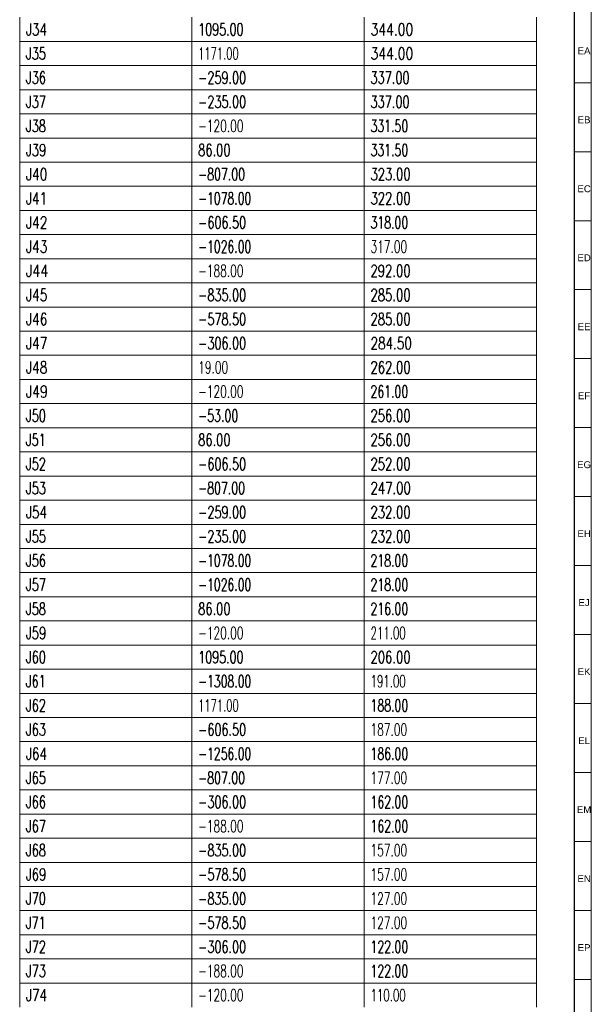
# Model space of a CAD drawing. Header units: millimetres. Extents: x -34 to 6620, y -230 to 4700.
# Tile 185 of 216: x 6452 to 6618, y 2003 to 2288. Entities that reach past the tile are written whole.
import ezdxf

# ---------------------------------------------------------------- set-up
doc = ezdxf.new("R2010")
doc.units = ezdxf.units.MM
doc.layers.add('1', color=7, linetype='Continuous', true_color=0xffffff)
doc.styles.add('Arial Unicode MS', font='Arial Unicode MS')
doc.styles.add('latin_extended', font='simplex.shx')

# ---------------------------------------------------------------- blocks, each defined once
blk = doc.blocks.new('TabularNote4')
at = {"layer": '1', "color": 163, "linetype": 'Continuous', "lineweight": 18}
for p, q in [((6452.106456, 2288.962114), (6452.106456, 2281.962114)), ((6502.106456, 2288.962114), (6502.106456, 2281.962114)), ((6552.106456, 2288.962114), (6552.106456, 2281.962114)), ((6602.106456, 2288.962114), (6602.106456, 2281.962114)), ((6452.106456, 2281.962114), (6502.106456, 2281.962114)), ((6452.106456, 2281.962114), (6452.106456, 2274.962114)), ((6502.106456, 2281.962114), (6552.106456, 2281.962114)), ((6502.106456, 2281.962114), (6502.106456, 2274.962114)), ((6552.106456, 2281.962114), (6602.106456, 2281.962114)), ((6552.106456, 2281.962114), (6552.106456, 2274.962114)), ((6602.106456, 2281.962114), (6602.106456, 2274.962114)), ((6452.106456, 2274.962114), (6502.106456, 2274.962114)), ((6452.106456, 2274.962114), (6452.106456, 2267.962114)), ((6502.106456, 2274.962114), (6552.106456, 2274.962114)), ((6502.106456, 2274.962114), (6502.106456, 2267.962114)), ((6552.106456, 2274.962114), (6602.106456, 2274.962114)), ((6552.106456, 2274.962114), (6552.106456, 2267.962114)), ((6602.106456, 2274.962114), (6602.106456, 2267.962114)), ((6452.106456, 2267.962114), (6502.106456, 2267.962114)), ((6452.106456, 2267.962114), (6452.106456, 2260.962114)), ((6502.106456, 2267.962114), (6552.106456, 2267.962114)), ((6502.106456, 2267.962114), (6502.106456, 2260.962114)), ((6552.106456, 2267.962114), (6602.106456, 2267.962114)), ((6552.106456, 2267.962114), (6552.106456, 2260.962114)), ((6602.106456, 2267.962114), (6602.106456, 2260.962114)), ((6452.106456, 2260.962114), (6502.106456, 2260.962114)), ((6452.106456, 2260.962114), (6452.106456, 2253.962114)), ((6502.106456, 2260.962114), (6552.106456, 2260.962114)), ((6502.106456, 2260.962114), (6502.106456, 2253.962114)), ((6552.106456, 2260.962114), (6602.106456, 2260.962114)), ((6552.106456, 2260.962114), (6552.106456, 2253.962114)), ((6602.106456, 2260.962114), (6602.106456, 2253.962114)), ((6452.106456, 2253.962114), (6502.106456, 2253.962114)), ((6452.106456, 2253.962114), (6452.106456, 2246.962114)), ((6502.106456, 2253.962114), (6552.106456, 2253.962114)), ((6502.106456, 2253.962114), (6502.106456, 2246.962114)), ((6552.106456, 2253.962114), (6602.106456, 2253.962114)), ((6552.106456, 2253.962114), (6552.106456, 2246.962114)), ((6602.106456, 2253.962114), (6602.106456, 2246.962114)), ((6452.106456, 2246.962114), (6502.106456, 2246.962114)), ((6452.106456, 2246.962114), (6452.106456, 2239.962114)), ((6502.106456, 2246.962114), (6552.106456, 2246.962114)), ((6502.106456, 2246.962114), (6502.106456, 2239.962114)), ((6552.106456, 2246.962114), (6602.106456, 2246.962114)), ((6552.106456, 2246.962114), (6552.106456, 2239.962114)), ((6602.106456, 2246.962114), (6602.106456, 2239.962114)), ((6452.106456, 2239.962114), (6502.106456, 2239.962114)), ((6452.106456, 2239.962114), (6452.106456, 2232.962114)), ((6502.106456, 2239.962114), (6552.106456, 2239.962114)), ((6502.106456, 2239.962114), (6502.106456, 2232.962114)), ((6552.106456, 2239.962114), (6602.106456, 2239.962114)), ((6552.106456, 2239.962114), (6552.106456, 2232.962114)), ((6602.106456, 2239.962114), (6602.106456, 2232.962114)), ((6452.106456, 2232.962114), (6502.106456, 2232.962114)), ((6452.106456, 2232.962114), (6452.106456, 2225.962114)), ((6502.106456, 2232.962114), (6552.106456, 2232.962114)), ((6502.106456, 2232.962114), (6502.106456, 2225.962114)), ((6552.106456, 2232.962114), (6602.106456, 2232.962114)), ((6552.106456, 2232.962114), (6552.106456, 2225.962114)), ((6602.106456, 2232.962114), (6602.106456, 2225.962114)), ((6452.106456, 2225.962114), (6502.106456, 2225.962114)), ((6452.106456, 2225.962114), (6452.106456, 2218.962114)), ((6502.106456, 2225.962114), (6552.106456, 2225.962114)), ((6502.106456, 2225.962114), (6502.106456, 2218.962114)), ((6552.106456, 2225.962114), (6602.106456, 2225.962114)), ((6552.106456, 2225.962114), (6552.106456, 2218.962114)), ((6602.106456, 2225.962114), (6602.106456, 2218.962114)), ((6452.106456, 2218.962114), (6502.106456, 2218.962114)), ((6452.106456, 2218.962114), (6452.106456, 2211.962114)), ((6502.106456, 2218.962114), (6552.106456, 2218.962114)), ((6502.106456, 2218.962114), (6502.106456, 2211.962114)), ((6552.106456, 2218.962114), (6602.106456, 2218.962114)), ((6552.106456, 2218.962114), (6552.106456, 2211.962114)), ((6602.106456, 2218.962114), (6602.106456, 2211.962114)), ((6452.106456, 2211.962114), (6502.106456, 2211.962114)), ((6452.106456, 2211.962114), (6452.106456, 2204.962114)), ((6502.106456, 2211.962114), (6552.106456, 2211.962114)), ((6502.106456, 2211.962114), (6502.106456, 2204.962114)), ((6552.106456, 2211.962114), (6602.106456, 2211.962114)), ((6552.106456, 2211.962114), (6552.106456, 2204.962114)), ((6602.106456, 2211.962114), (6602.106456, 2204.962114)), ((6452.106456, 2204.962114), (6502.106456, 2204.962114)), ((6452.106456, 2204.962114), (6452.106456, 2197.962114)), ((6502.106456, 2204.962114), (6552.106456, 2204.962114)), ((6502.106456, 2204.962114), (6502.106456, 2197.962114)), ((6552.106456, 2204.962114), (6602.106456, 2204.962114)), ((6552.106456, 2204.962114), (6552.106456, 2197.962114)), ((6602.106456, 2204.962114), (6602.106456, 2197.962114)), ((6452.106456, 2197.962114), (6502.106456, 2197.962114)), ((6452.106456, 2197.962114), (6452.106456, 2190.962114)), ((6502.106456, 2197.962114), (6552.106456, 2197.962114)), ((6502.106456, 2197.962114), (6502.106456, 2190.962114)), ((6552.106456, 2197.962114), (6602.106456, 2197.962114)), ((6552.106456, 2197.962114), (6552.106456, 2190.962114)), ((6602.106456, 2197.962114), (6602.106456, 2190.962114)), ((6452.106456, 2190.962114), (6502.106456, 2190.962114)), ((6452.106456, 2190.962114), (6452.106456, 2183.962114)), ((6502.106456, 2190.962114), (6552.106456, 2190.962114)), ((6502.106456, 2190.962114), (6502.106456, 2183.962114)), ((6552.106456, 2190.962114), (6602.106456, 2190.962114)), ((6552.106456, 2190.962114), (6552.106456, 2183.962114)), ((6602.106456, 2190.962114), (6602.106456, 2183.962114)), ((6452.106456, 2183.962114), (6502.106456, 2183.962114)), ((6452.106456, 2183.962114), (6452.106456, 2176.962114)), ((6502.106456, 2183.962114), (6552.106456, 2183.962114)), ((6502.106456, 2183.962114), (6502.106456, 2176.962114)), ((6552.106456, 2183.962114), (6602.106456, 2183.962114)), ((6552.106456, 2183.962114), (6552.106456, 2176.962114)), ((6602.106456, 2183.962114), (6602.106456, 2176.962114)), ((6452.106456, 2176.962114), (6502.106456, 2176.962114)), ((6452.106456, 2176.962114), (6452.106456, 2169.962114)), ((6502.106456, 2176.962114), (6552.106456, 2176.962114)), ((6502.106456, 2176.962114), (6502.106456, 2169.962114)), ((6552.106456, 2176.962114), (6602.106456, 2176.962114)), ((6552.106456, 2176.962114), (6552.106456, 2169.962114)), ((6602.106456, 2176.962114), (6602.106456, 2169.962114)), ((6452.106456, 2169.962114), (6502.106456, 2169.962114)), ((6452.106456, 2169.962114), (6452.106456, 2162.962114)), ((6502.106456, 2169.962114), (6552.106456, 2169.962114)), ((6502.106456, 2169.962114), (6502.106456, 2162.962114)), ((6552.106456, 2169.962114), (6602.106456, 2169.962114)), ((6552.106456, 2169.962114), (6552.106456, 2162.962114)), ((6602.106456, 2169.962114), (6602.106456, 2162.962114)), ((6452.106456, 2162.962114), (6502.106456, 2162.962114)), ((6452.106456, 2162.962114), (6452.106456, 2155.962114)), ((6502.106456, 2162.962114), (6552.106456, 2162.962114)), ((6502.106456, 2162.962114), (6502.106456, 2155.962114)), ((6552.106456, 2162.962114), (6602.106456, 2162.962114)), ((6552.106456, 2162.962114), (6552.106456, 2155.962114)), ((6602.106456, 2162.962114), (6602.106456, 2155.962114)), ((6452.106456, 2155.962114), (6502.106456, 2155.962114)), ((6452.106456, 2155.962114), (6452.106456, 2148.962114)), ((6502.106456, 2155.962114), (6552.106456, 2155.962114)), ((6502.106456, 2155.962114), (6502.106456, 2148.962114)), ((6552.106456, 2155.962114), (6602.106456, 2155.962114)), ((6552.106456, 2155.962114), (6552.106456, 2148.962114)), ((6602.106456, 2155.962114), (6602.106456, 2148.962114)), ((6452.106456, 2148.962114), (6502.106456, 2148.962114)), ((6452.106456, 2148.962114), (6452.106456, 2141.962114)), ((6502.106456, 2148.962114), (6552.106456, 2148.962114)), ((6502.106456, 2148.962114), (6502.106456, 2141.962114)), ((6552.106456, 2148.962114), (6602.106456, 2148.962114)), ((6552.106456, 2148.962114), (6552.106456, 2141.962114)), ((6602.106456, 2148.962114), (6602.106456, 2141.962114)), ((6452.106456, 2141.962114), (6502.106456, 2141.962114)), ((6452.106456, 2141.962114), (6452.106456, 2134.962114)), ((6502.106456, 2141.962114), (6552.106456, 2141.962114)), ((6502.106456, 2141.962114), (6502.106456, 2134.962114)), ((6552.106456, 2141.962114), (6602.106456, 2141.962114)), ((6552.106456, 2141.962114), (6552.106456, 2134.962114)), ((6602.106456, 2141.962114), (6602.106456, 2134.962114)), ((6452.106456, 2134.962114), (6502.106456, 2134.962114)), ((6452.106456, 2134.962114), (6452.106456, 2127.962114)), ((6502.106456, 2134.962114), (6552.106456, 2134.962114)), ((6502.106456, 2134.962114), (6502.106456, 2127.962114)), ((6552.106456, 2134.962114), (6602.106456, 2134.962114)), ((6552.106456, 2134.962114), (6552.106456, 2127.962114)), ((6602.106456, 2134.962114), (6602.106456, 2127.962114)), ((6452.106456, 2127.962114), (6502.106456, 2127.962114)), ((6452.106456, 2127.962114), (6452.106456, 2120.962114)), ((6502.106456, 2127.962114), (6552.106456, 2127.962114)), ((6502.106456, 2127.962114), (6502.106456, 2120.962114)), ((6552.106456, 2127.962114), (6602.106456, 2127.962114)), ((6552.106456, 2127.962114), (6552.106456, 2120.962114)), ((6602.106456, 2127.962114), (6602.106456, 2120.962114)), ((6452.106456, 2120.962114), (6502.106456, 2120.962114)), ((6452.106456, 2120.962114), (6452.106456, 2113.962114)), ((6502.106456, 2120.962114), (6552.106456, 2120.962114)), ((6502.106456, 2120.962114), (6502.106456, 2113.962114)), ((6552.106456, 2120.962114), (6602.106456, 2120.962114)), ((6552.106456, 2120.962114), (6552.106456, 2113.962114)), ((6602.106456, 2120.962114), (6602.106456, 2113.962114)), ((6452.106456, 2113.962114), (6502.106456, 2113.962114)), ((6452.106456, 2113.962114), (6452.106456, 2106.962114)), ((6502.106456, 2113.962114), (6552.106456, 2113.962114)), ((6502.106456, 2113.962114), (6502.106456, 2106.962114)), ((6552.106456, 2113.962114), (6602.106456, 2113.962114)), ((6552.106456, 2113.962114), (6552.106456, 2106.962114)), ((6602.106456, 2113.962114), (6602.106456, 2106.962114)), ((6452.106456, 2106.962114), (6502.106456, 2106.962114)), ((6452.106456, 2106.962114), (6452.106456, 2099.962114)), ((6502.106456, 2106.962114), (6552.106456, 2106.962114)), ((6502.106456, 2106.962114), (6502.106456, 2099.962114)), ((6552.106456, 2106.962114), (6602.106456, 2106.962114)), ((6552.106456, 2106.962114), (6552.106456, 2099.962114)), ((6602.106456, 2106.962114), (6602.106456, 2099.962114)), ((6452.106456, 2099.962114), (6502.106456, 2099.962114)), ((6452.106456, 2099.962114), (6452.106456, 2092.962114)), ((6502.106456, 2099.962114), (6552.106456, 2099.962114)), ((6502.106456, 2099.962114), (6502.106456, 2092.962114)), ((6552.106456, 2099.962114), (6602.106456, 2099.962114)), ((6552.106456, 2099.962114), (6552.106456, 2092.962114)), ((6602.106456, 2099.962114), (6602.106456, 2092.962114)), ((6452.106456, 2092.962114), (6502.106456, 2092.962114)), ((6452.106456, 2092.962114), (6452.106456, 2085.962114)), ((6502.106456, 2092.962114), (6552.106456, 2092.962114)), ((6502.106456, 2092.962114), (6502.106456, 2085.962114)), ((6552.106456, 2092.962114), (6602.106456, 2092.962114)), ((6552.106456, 2092.962114), (6552.106456, 2085.962114)), ((6602.106456, 2092.962114), (6602.106456, 2085.962114)), ((6452.106456, 2085.962114), (6502.106456, 2085.962114)), ((6452.106456, 2085.962114), (6452.106456, 2078.962114)), ((6502.106456, 2085.962114), (6552.106456, 2085.962114)), ((6502.106456, 2085.962114), (6502.106456, 2078.962114)), ((6552.106456, 2085.962114), (6602.106456, 2085.962114)), ((6552.106456, 2085.962114), (6552.106456, 2078.962114)), ((6602.106456, 2085.962114), (6602.106456, 2078.962114)), ((6452.106456, 2078.962114), (6502.106456, 2078.962114)), ((6452.106456, 2078.962114), (6452.106456, 2071.962114)), ((6502.106456, 2078.962114), (6552.106456, 2078.962114)), ((6502.106456, 2078.962114), (6502.106456, 2071.962114)), ((6552.106456, 2078.962114), (6602.106456, 2078.962114)), ((6552.106456, 2078.962114), (6552.106456, 2071.962114)), ((6602.106456, 2078.962114), (6602.106456, 2071.962114)), ((6452.106456, 2071.962114), (6502.106456, 2071.962114)), ((6452.106456, 2071.962114), (6452.106456, 2064.962114)), ((6502.106456, 2071.962114), (6552.106456, 2071.962114)), ((6502.106456, 2071.962114), (6502.106456, 2064.962114)), ((6552.106456, 2071.962114), (6602.106456, 2071.962114)), ((6552.106456, 2071.962114), (6552.106456, 2064.962114)), ((6602.106456, 2071.962114), (6602.106456, 2064.962114)), ((6452.106456, 2064.962114), (6502.106456, 2064.962114)), ((6452.106456, 2064.962114), (6452.106456, 2057.962114)), ((6502.106456, 2064.962114), (6552.106456, 2064.962114)), ((6502.106456, 2064.962114), (6502.106456, 2057.962114)), ((6552.106456, 2064.962114), (6602.106456, 2064.962114)), ((6552.106456, 2064.962114), (6552.106456, 2057.962114)), ((6602.106456, 2064.962114), (6602.106456, 2057.962114)), ((6452.106456, 2057.962114), (6502.106456, 2057.962114)), ((6452.106456, 2057.962114), (6452.106456, 2050.962114)), ((6502.106456, 2057.962114), (6552.106456, 2057.962114)), ((6502.106456, 2057.962114), (6502.106456, 2050.962114)), ((6552.106456, 2057.962114), (6602.106456, 2057.962114)), ((6552.106456, 2057.962114), (6552.106456, 2050.962114)), ((6602.106456, 2057.962114), (6602.106456, 2050.962114)), ((6452.106456, 2050.962114), (6502.106456, 2050.962114)), ((6452.106456, 2050.962114), (6452.106456, 2043.962114)), ((6502.106456, 2050.962114), (6552.106456, 2050.962114)), ((6502.106456, 2050.962114), (6502.106456, 2043.962114)), ((6552.106456, 2050.962114), (6602.106456, 2050.962114)), ((6552.106456, 2050.962114), (6552.106456, 2043.962114)), ((6602.106456, 2050.962114), (6602.106456, 2043.962114)), ((6452.106456, 2043.962114), (6502.106456, 2043.962114)), ((6452.106456, 2043.962114), (6452.106456, 2036.962114)), ((6502.106456, 2043.962114), (6552.106456, 2043.962114)), ((6502.106456, 2043.962114), (6502.106456, 2036.962114)), ((6552.106456, 2043.962114), (6602.106456, 2043.962114)), ((6552.106456, 2043.962114), (6552.106456, 2036.962114)), ((6602.106456, 2043.962114), (6602.106456, 2036.962114)), ((6452.106456, 2036.962114), (6502.106456, 2036.962114)), ((6452.106456, 2036.962114), (6452.106456, 2029.962114)), ((6502.106456, 2036.962114), (6552.106456, 2036.962114)), ((6502.106456, 2036.962114), (6502.106456, 2029.962114)), ((6552.106456, 2036.962114), (6602.106456, 2036.962114)), ((6552.106456, 2036.962114), (6552.106456, 2029.962114)), ((6602.106456, 2036.962114), (6602.106456, 2029.962114)), ((6452.106456, 2029.962114), (6502.106456, 2029.962114)), ((6452.106456, 2029.962114), (6452.106456, 2022.962114)), ((6502.106456, 2029.962114), (6552.106456, 2029.962114)), ((6502.106456, 2029.962114), (6502.106456, 2022.962114)), ((6552.106456, 2029.962114), (6602.106456, 2029.962114)), ((6552.106456, 2029.962114), (6552.106456, 2022.962114)), ((6602.106456, 2029.962114), (6602.106456, 2022.962114)), ((6452.106456, 2022.962114), (6502.106456, 2022.962114)), ((6452.106456, 2022.962114), (6452.106456, 2015.962114)), ((6502.106456, 2022.962114), (6552.106456, 2022.962114)), ((6502.106456, 2022.962114), (6502.106456, 2015.962114)), ((6552.106456, 2022.962114), (6602.106456, 2022.962114)), ((6552.106456, 2022.962114), (6552.106456, 2015.962114)), ((6602.106456, 2022.962114), (6602.106456, 2015.962114)), ((6452.106456, 2015.962114), (6502.106456, 2015.962114)), ((6452.106456, 2015.962114), (6452.106456, 2008.962114)), ((6502.106456, 2015.962114), (6552.106456, 2015.962114)), ((6502.106456, 2015.962114), (6502.106456, 2008.962114)), ((6552.106456, 2015.962114), (6602.106456, 2015.962114)), ((6552.106456, 2015.962114), (6552.106456, 2008.962114)), ((6602.106456, 2015.962114), (6602.106456, 2008.962114)), ((6452.106456, 2008.962114), (6502.106456, 2008.962114)), ((6452.106456, 2008.962114), (6452.106456, 2001.962114)), ((6502.106456, 2008.962114), (6552.106456, 2008.962114)), ((6502.106456, 2008.962114), (6502.106456, 2001.962114)), ((6552.106456, 2008.962114), (6602.106456, 2008.962114)), ((6552.106456, 2008.962114), (6552.106456, 2001.962114)), ((6602.106456, 2008.962114), (6602.106456, 2001.962114))]:
    blk.add_line(p, q, dxfattribs=at)
at = {"layer": '1', "color": 2, "linetype": 'Continuous', "lineweight": 13, "char_height": 3.5, "attachment_point": 4, "line_spacing_factor": 0.963855, "style": 'latin_extended'}
for s, insert in [('\\W0.7292;J34', (6453.923956, 2285.462114)), ('\\W0.6743;1095.00', (6503.923956, 2285.462114)), ('\\W0.7513;344.00', (6553.923956, 2285.462114)), ('\\W0.6934;J35', (6453.923956, 2278.462114)), ('\\W0.6020;1171.00', (6503.923956, 2278.462114)), ('\\W0.7513;344.00', (6553.923956, 2278.462114)), ('\\W0.6934;J36', (6453.923956, 2271.462114)), ('\\W0.6809;-259.00', (6503.923956, 2271.462114)), ('\\W0.6869;337.00', (6553.923956, 2271.462114)), ('\\W0.6934;J37', (6453.923956, 2264.462114)), ('\\W0.6809;-235.00', (6503.923956, 2264.462114)), ('\\W0.6869;337.00', (6553.923956, 2264.462114)), ('\\W0.6934;J38', (6453.923956, 2257.462114)), ('\\W0.6439;-120.00', (6503.923956, 2257.462114)), ('\\W0.6624;331.50', (6553.923956, 2257.462114)), ('\\W0.7067;J39', (6453.923956, 2250.462114)), ('\\W0.6940;86.00', (6503.923956, 2250.462114)), ('\\W0.6624;331.50', (6553.923956, 2250.462114)), ('\\W0.7429;J40', (6453.923956, 2243.462114)), ('\\W0.6661;-807.00', (6503.923956, 2243.462114)), ('\\W0.7053;323.00', (6553.923956, 2243.462114)), ('\\W0.7330;J41', (6453.923956, 2236.462114)), ('\\W0.6584;-1078.00', (6503.923956, 2236.462114)), ('\\W0.7053;322.00', (6553.923956, 2236.462114)), ('\\W0.7429;J42', (6453.923956, 2229.462114)), ('\\W0.6809;-606.50', (6503.923956, 2229.462114)), ('\\W0.6624;318.00', (6553.923956, 2229.462114)), ('\\W0.7429;J43', (6453.923956, 2222.462114)), ('\\W0.6584;-1026.00', (6503.923956, 2222.462114)), ('\\W0.6440;317.00', (6553.923956, 2222.462114)), ('\\W0.7717;J44', (6453.923956, 2215.462114)), ('\\W0.6439;-188.00', (6503.923956, 2215.462114)), ('\\W0.7053;292.00', (6553.923956, 2215.462114)), ('\\W0.7429;J45', (6453.923956, 2208.462114)), ('\\W0.6809;-835.00', (6503.923956, 2208.462114)), ('\\W0.7053;285.00', (6553.923956, 2208.462114)), ('\\W0.7429;J46', (6453.923956, 2201.462114)), ('\\W0.6809;-578.50', (6503.923956, 2201.462114)), ('\\W0.7053;285.00', (6553.923956, 2201.462114)), ('\\W0.7429;J47', (6453.923956, 2194.462114)), ('\\W0.6809;-306.00', (6503.923956, 2194.462114)), ('\\W0.7268;284.50', (6553.923956, 2194.462114)), ('\\W0.7429;J48', (6453.923956, 2187.462114)), ('\\W0.6412;19.00', (6503.923956, 2187.462114)), ('\\W0.7053;262.00', (6553.923956, 2187.462114)), ('\\W0.7572;J49', (6453.923956, 2180.462114)), ('\\W0.6439;-120.00', (6503.923956, 2180.462114)), ('\\W0.6624;261.00', (6553.923956, 2180.462114)), ('\\W0.6934;J50', (6453.923956, 2173.462114)), ('\\W0.6679;-53.00', (6503.923956, 2173.462114)), ('\\W0.7053;256.00', (6553.923956, 2173.462114)), ('\\W0.6842;J51', (6453.923956, 2166.462114)), ('\\W0.6940;86.00', (6503.923956, 2166.462114)), ('\\W0.7053;256.00', (6553.923956, 2166.462114)), ('\\W0.6934;J52', (6453.923956, 2159.462114)), ('\\W0.6809;-606.50', (6503.923956, 2159.462114)), ('\\W0.7053;252.00', (6553.923956, 2159.462114)), ('\\W0.6934;J53', (6453.923956, 2152.462114)), ('\\W0.6661;-807.00', (6503.923956, 2152.462114)), ('\\W0.7084;247.00', (6553.923956, 2152.462114)), ('\\W0.7292;J54', (6453.923956, 2145.462114)), ('\\W0.6809;-259.00', (6503.923956, 2145.462114)), ('\\W0.7053;232.00', (6553.923956, 2145.462114)), ('\\W0.6934;J55', (6453.923956, 2138.462114)), ('\\W0.6809;-235.00', (6503.923956, 2138.462114)), ('\\W0.7053;232.00', (6553.923956, 2138.462114)), ('\\W0.6934;J56', (6453.923956, 2131.462114)), ('\\W0.6584;-1078.00', (6503.923956, 2131.462114)), ('\\W0.6624;218.00', (6553.923956, 2131.462114)), ('\\W0.6934;J57', (6453.923956, 2124.462114)), ('\\W0.6584;-1026.00', (6503.923956, 2124.462114)), ('\\W0.6624;218.00', (6553.923956, 2124.462114)), ('\\W0.6934;J58', (6453.923956, 2117.462114)), ('\\W0.6940;86.00', (6503.923956, 2117.462114)), ('\\W0.6624;216.00', (6553.923956, 2117.462114)), ('\\W0.7067;J59', (6453.923956, 2110.462114)), ('\\W0.6439;-120.00', (6503.923956, 2110.462114)), ('\\W0.6195;211.00', (6553.923956, 2110.462114)), ('\\W0.6934;J60', (6453.923956, 2103.462114)), ('\\W0.6743;1095.00', (6503.923956, 2103.462114)), ('\\W0.7053;206.00', (6553.923956, 2103.462114)), ('\\W0.6842;J61', (6453.923956, 2096.462114)), ('\\W0.6584;-1308.00', (6503.923956, 2096.462114)), ('\\W0.6195;191.00', (6553.923956, 2096.462114)), ('\\W0.6934;J62', (6453.923956, 2089.462114)), ('\\W0.6020;1171.00', (6503.923956, 2089.462114)), ('\\W0.6624;188.00', (6553.923956, 2089.462114)), ('\\W0.6934;J63', (6453.923956, 2082.462114)), ('\\W0.6809;-606.50', (6503.923956, 2082.462114)), ('\\W0.6440;187.00', (6553.923956, 2082.462114)), ('\\W0.7292;J64', (6453.923956, 2075.462114)), ('\\W0.6584;-1256.00', (6503.923956, 2075.462114)), ('\\W0.6624;186.00', (6553.923956, 2075.462114)), ('\\W0.6934;J65', (6453.923956, 2068.462114)), ('\\W0.6661;-807.00', (6503.923956, 2068.462114)), ('\\W0.6440;177.00', (6553.923956, 2068.462114)), ('\\W0.6934;J66', (6453.923956, 2061.462114)), ('\\W0.6809;-306.00', (6503.923956, 2061.462114)), ('\\W0.6624;162.00', (6553.923956, 2061.462114)), ('\\W0.6934;J67', (6453.923956, 2054.462114)), ('\\W0.6439;-188.00', (6503.923956, 2054.462114)), ('\\W0.6624;162.00', (6553.923956, 2054.462114)), ('\\W0.6934;J68', (6453.923956, 2047.462114)), ('\\W0.6809;-835.00', (6503.923956, 2047.462114)), ('\\W0.6440;157.00', (6553.923956, 2047.462114)), ('\\W0.7067;J69', (6453.923956, 2040.462114)), ('\\W0.6809;-578.50', (6503.923956, 2040.462114)), ('\\W0.6440;157.00', (6553.923956, 2040.462114)), ('\\W0.6934;J70', (6453.923956, 2033.462114)), ('\\W0.6809;-835.00', (6503.923956, 2033.462114)), ('\\W0.6440;127.00', (6553.923956, 2033.462114)), ('\\W0.6842;J71', (6453.923956, 2026.462114)), ('\\W0.6809;-578.50', (6503.923956, 2026.462114)), ('\\W0.6440;127.00', (6553.923956, 2026.462114)), ('\\W0.6934;J72', (6453.923956, 2019.462114)), ('\\W0.6809;-306.00', (6503.923956, 2019.462114)), ('\\W0.6624;122.00', (6553.923956, 2019.462114)), ('\\W0.6934;J73', (6453.923956, 2012.462114)), ('\\W0.6439;-188.00', (6503.923956, 2012.462114)), ('\\W0.6624;122.00', (6553.923956, 2012.462114)), ('\\W0.7292;J74', (6453.923956, 2005.462114)), ('\\W0.6439;-120.00', (6503.923956, 2005.462114)), ('\\W0.6195;110.00', (6553.923956, 2005.462114))]:
    blk.add_mtext(s, dxfattribs=dict(at, insert=insert))
blk = doc.blocks.new('TabularNote6')
at = {"layer": '1', "color": 163, "linetype": 'Continuous', "lineweight": 18}
for p, q in [((6452.106456, 2288.962114), (6452.106456, 2281.962114)), ((6502.106456, 2288.962114), (6502.106456, 2281.962114)), ((6552.106456, 2288.962114), (6552.106456, 2281.962114)), ((6602.106456, 2288.962114), (6602.106456, 2281.962114)), ((6452.106456, 2281.962114), (6502.106456, 2281.962114)), ((6452.106456, 2281.962114), (6452.106456, 2274.962114)), ((6502.106456, 2281.962114), (6552.106456, 2281.962114)), ((6502.106456, 2281.962114), (6502.106456, 2274.962114)), ((6552.106456, 2281.962114), (6602.106456, 2281.962114)), ((6552.106456, 2281.962114), (6552.106456, 2274.962114)), ((6602.106456, 2281.962114), (6602.106456, 2274.962114)), ((6452.106456, 2274.962114), (6502.106456, 2274.962114)), ((6452.106456, 2274.962114), (6452.106456, 2267.962114)), ((6502.106456, 2274.962114), (6552.106456, 2274.962114)), ((6502.106456, 2274.962114), (6502.106456, 2267.962114)), ((6552.106456, 2274.962114), (6602.106456, 2274.962114)), ((6552.106456, 2274.962114), (6552.106456, 2267.962114)), ((6602.106456, 2274.962114), (6602.106456, 2267.962114)), ((6452.106456, 2267.962114), (6502.106456, 2267.962114)), ((6452.106456, 2267.962114), (6452.106456, 2260.962114)), ((6502.106456, 2267.962114), (6552.106456, 2267.962114)), ((6502.106456, 2267.962114), (6502.106456, 2260.962114)), ((6552.106456, 2267.962114), (6602.106456, 2267.962114)), ((6552.106456, 2267.962114), (6552.106456, 2260.962114)), ((6602.106456, 2267.962114), (6602.106456, 2260.962114)), ((6452.106456, 2260.962114), (6502.106456, 2260.962114)), ((6452.106456, 2260.962114), (6452.106456, 2253.962114)), ((6502.106456, 2260.962114), (6552.106456, 2260.962114)), ((6502.106456, 2260.962114), (6502.106456, 2253.962114)), ((6552.106456, 2260.962114), (6602.106456, 2260.962114)), ((6552.106456, 2260.962114), (6552.106456, 2253.962114)), ((6602.106456, 2260.962114), (6602.106456, 2253.962114)), ((6452.106456, 2253.962114), (6502.106456, 2253.962114)), ((6452.106456, 2253.962114), (6452.106456, 2246.962114)), ((6502.106456, 2253.962114), (6552.106456, 2253.962114)), ((6502.106456, 2253.962114), (6502.106456, 2246.962114)), ((6552.106456, 2253.962114), (6602.106456, 2253.962114)), ((6552.106456, 2253.962114), (6552.106456, 2246.962114)), ((6602.106456, 2253.962114), (6602.106456, 2246.962114)), ((6452.106456, 2246.962114), (6502.106456, 2246.962114)), ((6452.106456, 2246.962114), (6452.106456, 2239.962114)), ((6502.106456, 2246.962114), (6552.106456, 2246.962114)), ((6502.106456, 2246.962114), (6502.106456, 2239.962114)), ((6552.106456, 2246.962114), (6602.106456, 2246.962114)), ((6552.106456, 2246.962114), (6552.106456, 2239.962114)), ((6602.106456, 2246.962114), (6602.106456, 2239.962114)), ((6452.106456, 2239.962114), (6502.106456, 2239.962114)), ((6452.106456, 2239.962114), (6452.106456, 2232.962114)), ((6502.106456, 2239.962114), (6552.106456, 2239.962114)), ((6502.106456, 2239.962114), (6502.106456, 2232.962114)), ((6552.106456, 2239.962114), (6602.106456, 2239.962114)), ((6552.106456, 2239.962114), (6552.106456, 2232.962114)), ((6602.106456, 2239.962114), (6602.106456, 2232.962114)), ((6452.106456, 2232.962114), (6502.106456, 2232.962114)), ((6452.106456, 2232.962114), (6452.106456, 2225.962114)), ((6502.106456, 2232.962114), (6552.106456, 2232.962114)), ((6502.106456, 2232.962114), (6502.106456, 2225.962114)), ((6552.106456, 2232.962114), (6602.106456, 2232.962114)), ((6552.106456, 2232.962114), (6552.106456, 2225.962114)), ((6602.106456, 2232.962114), (6602.106456, 2225.962114)), ((6452.106456, 2225.962114), (6502.106456, 2225.962114)), ((6452.106456, 2225.962114), (6452.106456, 2218.962114)), ((6502.106456, 2225.962114), (6552.106456, 2225.962114)), ((6502.106456, 2225.962114), (6502.106456, 2218.962114)), ((6552.106456, 2225.962114), (6602.106456, 2225.962114)), ((6552.106456, 2225.962114), (6552.106456, 2218.962114)), ((6602.106456, 2225.962114), (6602.106456, 2218.962114)), ((6452.106456, 2218.962114), (6502.106456, 2218.962114)), ((6452.106456, 2218.962114), (6452.106456, 2211.962114)), ((6502.106456, 2218.962114), (6552.106456, 2218.962114)), ((6502.106456, 2218.962114), (6502.106456, 2211.962114)), ((6552.106456, 2218.962114), (6602.106456, 2218.962114)), ((6552.106456, 2218.962114), (6552.106456, 2211.962114)), ((6602.106456, 2218.962114), (6602.106456, 2211.962114)), ((6452.106456, 2211.962114), (6502.106456, 2211.962114)), ((6452.106456, 2211.962114), (6452.106456, 2204.962114)), ((6502.106456, 2211.962114), (6552.106456, 2211.962114)), ((6502.106456, 2211.962114), (6502.106456, 2204.962114)), ((6552.106456, 2211.962114), (6602.106456, 2211.962114)), ((6552.106456, 2211.962114), (6552.106456, 2204.962114)), ((6602.106456, 2211.962114), (6602.106456, 2204.962114)), ((6452.106456, 2204.962114), (6502.106456, 2204.962114)), ((6452.106456, 2204.962114), (6452.106456, 2197.962114)), ((6502.106456, 2204.962114), (6552.106456, 2204.962114)), ((6502.106456, 2204.962114), (6502.106456, 2197.962114)), ((6552.106456, 2204.962114), (6602.106456, 2204.962114)), ((6552.106456, 2204.962114), (6552.106456, 2197.962114)), ((6602.106456, 2204.962114), (6602.106456, 2197.962114)), ((6452.106456, 2197.962114), (6502.106456, 2197.962114)), ((6452.106456, 2197.962114), (6452.106456, 2190.962114)), ((6502.106456, 2197.962114), (6552.106456, 2197.962114)), ((6502.106456, 2197.962114), (6502.106456, 2190.962114)), ((6552.106456, 2197.962114), (6602.106456, 2197.962114)), ((6552.106456, 2197.962114), (6552.106456, 2190.962114)), ((6602.106456, 2197.962114), (6602.106456, 2190.962114)), ((6452.106456, 2190.962114), (6502.106456, 2190.962114)), ((6452.106456, 2190.962114), (6452.106456, 2183.962114)), ((6502.106456, 2190.962114), (6552.106456, 2190.962114)), ((6502.106456, 2190.962114), (6502.106456, 2183.962114)), ((6552.106456, 2190.962114), (6602.106456, 2190.962114)), ((6552.106456, 2190.962114), (6552.106456, 2183.962114)), ((6602.106456, 2190.962114), (6602.106456, 2183.962114)), ((6452.106456, 2183.962114), (6502.106456, 2183.962114)), ((6452.106456, 2183.962114), (6452.106456, 2176.962114)), ((6502.106456, 2183.962114), (6552.106456, 2183.962114)), ((6502.106456, 2183.962114), (6502.106456, 2176.962114)), ((6552.106456, 2183.962114), (6602.106456, 2183.962114)), ((6552.106456, 2183.962114), (6552.106456, 2176.962114)), ((6602.106456, 2183.962114), (6602.106456, 2176.962114)), ((6452.106456, 2176.962114), (6502.106456, 2176.962114)), ((6452.106456, 2176.962114), (6452.106456, 2169.962114)), ((6502.106456, 2176.962114), (6552.106456, 2176.962114)), ((6502.106456, 2176.962114), (6502.106456, 2169.962114)), ((6552.106456, 2176.962114), (6602.106456, 2176.962114)), ((6552.106456, 2176.962114), (6552.106456, 2169.962114)), ((6602.106456, 2176.962114), (6602.106456, 2169.962114)), ((6452.106456, 2169.962114), (6502.106456, 2169.962114)), ((6452.106456, 2169.962114), (6452.106456, 2162.962114)), ((6502.106456, 2169.962114), (6552.106456, 2169.962114)), ((6502.106456, 2169.962114), (6502.106456, 2162.962114)), ((6552.106456, 2169.962114), (6602.106456, 2169.962114)), ((6552.106456, 2169.962114), (6552.106456, 2162.962114)), ((6602.106456, 2169.962114), (6602.106456, 2162.962114)), ((6452.106456, 2162.962114), (6502.106456, 2162.962114)), ((6452.106456, 2162.962114), (6452.106456, 2155.962114)), ((6502.106456, 2162.962114), (6552.106456, 2162.962114)), ((6502.106456, 2162.962114), (6502.106456, 2155.962114)), ((6552.106456, 2162.962114), (6602.106456, 2162.962114)), ((6552.106456, 2162.962114), (6552.106456, 2155.962114)), ((6602.106456, 2162.962114), (6602.106456, 2155.962114)), ((6452.106456, 2155.962114), (6502.106456, 2155.962114)), ((6452.106456, 2155.962114), (6452.106456, 2148.962114)), ((6502.106456, 2155.962114), (6552.106456, 2155.962114)), ((6502.106456, 2155.962114), (6502.106456, 2148.962114)), ((6552.106456, 2155.962114), (6602.106456, 2155.962114)), ((6552.106456, 2155.962114), (6552.106456, 2148.962114)), ((6602.106456, 2155.962114), (6602.106456, 2148.962114)), ((6452.106456, 2148.962114), (6502.106456, 2148.962114)), ((6452.106456, 2148.962114), (6452.106456, 2141.962114)), ((6502.106456, 2148.962114), (6552.106456, 2148.962114)), ((6502.106456, 2148.962114), (6502.106456, 2141.962114)), ((6552.106456, 2148.962114), (6602.106456, 2148.962114)), ((6552.106456, 2148.962114), (6552.106456, 2141.962114)), ((6602.106456, 2148.962114), (6602.106456, 2141.962114)), ((6452.106456, 2141.962114), (6502.106456, 2141.962114)), ((6452.106456, 2141.962114), (6452.106456, 2134.962114)), ((6502.106456, 2141.962114), (6552.106456, 2141.962114)), ((6502.106456, 2141.962114), (6502.106456, 2134.962114)), ((6552.106456, 2141.962114), (6602.106456, 2141.962114)), ((6552.106456, 2141.962114), (6552.106456, 2134.962114)), ((6602.106456, 2141.962114), (6602.106456, 2134.962114)), ((6452.106456, 2134.962114), (6502.106456, 2134.962114)), ((6452.106456, 2134.962114), (6452.106456, 2127.962114)), ((6502.106456, 2134.962114), (6552.106456, 2134.962114)), ((6502.106456, 2134.962114), (6502.106456, 2127.962114)), ((6552.106456, 2134.962114), (6602.106456, 2134.962114)), ((6552.106456, 2134.962114), (6552.106456, 2127.962114)), ((6602.106456, 2134.962114), (6602.106456, 2127.962114)), ((6452.106456, 2127.962114), (6502.106456, 2127.962114)), ((6452.106456, 2127.962114), (6452.106456, 2120.962114)), ((6502.106456, 2127.962114), (6552.106456, 2127.962114)), ((6502.106456, 2127.962114), (6502.106456, 2120.962114)), ((6552.106456, 2127.962114), (6602.106456, 2127.962114)), ((6552.106456, 2127.962114), (6552.106456, 2120.962114)), ((6602.106456, 2127.962114), (6602.106456, 2120.962114)), ((6452.106456, 2120.962114), (6502.106456, 2120.962114)), ((6452.106456, 2120.962114), (6452.106456, 2113.962114)), ((6502.106456, 2120.962114), (6552.106456, 2120.962114)), ((6502.106456, 2120.962114), (6502.106456, 2113.962114)), ((6552.106456, 2120.962114), (6602.106456, 2120.962114)), ((6552.106456, 2120.962114), (6552.106456, 2113.962114)), ((6602.106456, 2120.962114), (6602.106456, 2113.962114)), ((6452.106456, 2113.962114), (6502.106456, 2113.962114)), ((6452.106456, 2113.962114), (6452.106456, 2106.962114)), ((6502.106456, 2113.962114), (6552.106456, 2113.962114)), ((6502.106456, 2113.962114), (6502.106456, 2106.962114)), ((6552.106456, 2113.962114), (6602.106456, 2113.962114)), ((6552.106456, 2113.962114), (6552.106456, 2106.962114)), ((6602.106456, 2113.962114), (6602.106456, 2106.962114)), ((6452.106456, 2106.962114), (6502.106456, 2106.962114)), ((6452.106456, 2106.962114), (6452.106456, 2099.962114)), ((6502.106456, 2106.962114), (6552.106456, 2106.962114)), ((6502.106456, 2106.962114), (6502.106456, 2099.962114)), ((6552.106456, 2106.962114), (6602.106456, 2106.962114)), ((6552.106456, 2106.962114), (6552.106456, 2099.962114)), ((6602.106456, 2106.962114), (6602.106456, 2099.962114)), ((6452.106456, 2099.962114), (6502.106456, 2099.962114)), ((6452.106456, 2099.962114), (6452.106456, 2092.962114)), ((6502.106456, 2099.962114), (6552.106456, 2099.962114)), ((6502.106456, 2099.962114), (6502.106456, 2092.962114)), ((6552.106456, 2099.962114), (6602.106456, 2099.962114)), ((6552.106456, 2099.962114), (6552.106456, 2092.962114)), ((6602.106456, 2099.962114), (6602.106456, 2092.962114)), ((6452.106456, 2092.962114), (6502.106456, 2092.962114)), ((6452.106456, 2092.962114), (6452.106456, 2085.962114)), ((6502.106456, 2092.962114), (6552.106456, 2092.962114)), ((6502.106456, 2092.962114), (6502.106456, 2085.962114)), ((6552.106456, 2092.962114), (6602.106456, 2092.962114)), ((6552.106456, 2092.962114), (6552.106456, 2085.962114)), ((6602.106456, 2092.962114), (6602.106456, 2085.962114)), ((6452.106456, 2085.962114), (6502.106456, 2085.962114)), ((6452.106456, 2085.962114), (6452.106456, 2078.962114)), ((6502.106456, 2085.962114), (6552.106456, 2085.962114)), ((6502.106456, 2085.962114), (6502.106456, 2078.962114)), ((6552.106456, 2085.962114), (6602.106456, 2085.962114)), ((6552.106456, 2085.962114), (6552.106456, 2078.962114)), ((6602.106456, 2085.962114), (6602.106456, 2078.962114)), ((6452.106456, 2078.962114), (6502.106456, 2078.962114)), ((6452.106456, 2078.962114), (6452.106456, 2071.962114)), ((6502.106456, 2078.962114), (6552.106456, 2078.962114)), ((6502.106456, 2078.962114), (6502.106456, 2071.962114)), ((6552.106456, 2078.962114), (6602.106456, 2078.962114)), ((6552.106456, 2078.962114), (6552.106456, 2071.962114)), ((6602.106456, 2078.962114), (6602.106456, 2071.962114)), ((6452.106456, 2071.962114), (6502.106456, 2071.962114)), ((6452.106456, 2071.962114), (6452.106456, 2064.962114)), ((6502.106456, 2071.962114), (6552.106456, 2071.962114)), ((6502.106456, 2071.962114), (6502.106456, 2064.962114)), ((6552.106456, 2071.962114), (6602.106456, 2071.962114)), ((6552.106456, 2071.962114), (6552.106456, 2064.962114)), ((6602.106456, 2071.962114), (6602.106456, 2064.962114)), ((6452.106456, 2064.962114), (6502.106456, 2064.962114)), ((6452.106456, 2064.962114), (6452.106456, 2057.962114)), ((6502.106456, 2064.962114), (6552.106456, 2064.962114)), ((6502.106456, 2064.962114), (6502.106456, 2057.962114)), ((6552.106456, 2064.962114), (6602.106456, 2064.962114)), ((6552.106456, 2064.962114), (6552.106456, 2057.962114)), ((6602.106456, 2064.962114), (6602.106456, 2057.962114)), ((6452.106456, 2057.962114), (6502.106456, 2057.962114)), ((6452.106456, 2057.962114), (6452.106456, 2050.962114)), ((6502.106456, 2057.962114), (6552.106456, 2057.962114)), ((6502.106456, 2057.962114), (6502.106456, 2050.962114)), ((6552.106456, 2057.962114), (6602.106456, 2057.962114)), ((6552.106456, 2057.962114), (6552.106456, 2050.962114)), ((6602.106456, 2057.962114), (6602.106456, 2050.962114)), ((6452.106456, 2050.962114), (6502.106456, 2050.962114)), ((6452.106456, 2050.962114), (6452.106456, 2043.962114)), ((6502.106456, 2050.962114), (6552.106456, 2050.962114)), ((6502.106456, 2050.962114), (6502.106456, 2043.962114)), ((6552.106456, 2050.962114), (6602.106456, 2050.962114)), ((6552.106456, 2050.962114), (6552.106456, 2043.962114)), ((6602.106456, 2050.962114), (6602.106456, 2043.962114)), ((6452.106456, 2043.962114), (6502.106456, 2043.962114)), ((6452.106456, 2043.962114), (6452.106456, 2036.962114)), ((6502.106456, 2043.962114), (6552.106456, 2043.962114)), ((6502.106456, 2043.962114), (6502.106456, 2036.962114)), ((6552.106456, 2043.962114), (6602.106456, 2043.962114)), ((6552.106456, 2043.962114), (6552.106456, 2036.962114)), ((6602.106456, 2043.962114), (6602.106456, 2036.962114)), ((6452.106456, 2036.962114), (6502.106456, 2036.962114)), ((6452.106456, 2036.962114), (6452.106456, 2029.962114)), ((6502.106456, 2036.962114), (6552.106456, 2036.962114)), ((6502.106456, 2036.962114), (6502.106456, 2029.962114)), ((6552.106456, 2036.962114), (6602.106456, 2036.962114)), ((6552.106456, 2036.962114), (6552.106456, 2029.962114)), ((6602.106456, 2036.962114), (6602.106456, 2029.962114)), ((6452.106456, 2029.962114), (6502.106456, 2029.962114)), ((6452.106456, 2029.962114), (6452.106456, 2022.962114)), ((6502.106456, 2029.962114), (6552.106456, 2029.962114)), ((6502.106456, 2029.962114), (6502.106456, 2022.962114)), ((6552.106456, 2029.962114), (6602.106456, 2029.962114)), ((6552.106456, 2029.962114), (6552.106456, 2022.962114)), ((6602.106456, 2029.962114), (6602.106456, 2022.962114)), ((6452.106456, 2022.962114), (6502.106456, 2022.962114)), ((6452.106456, 2022.962114), (6452.106456, 2015.962114)), ((6502.106456, 2022.962114), (6552.106456, 2022.962114)), ((6502.106456, 2022.962114), (6502.106456, 2015.962114)), ((6552.106456, 2022.962114), (6602.106456, 2022.962114)), ((6552.106456, 2022.962114), (6552.106456, 2015.962114)), ((6602.106456, 2022.962114), (6602.106456, 2015.962114)), ((6452.106456, 2015.962114), (6502.106456, 2015.962114)), ((6452.106456, 2015.962114), (6452.106456, 2008.962114)), ((6502.106456, 2015.962114), (6552.106456, 2015.962114)), ((6502.106456, 2015.962114), (6502.106456, 2008.962114)), ((6552.106456, 2015.962114), (6602.106456, 2015.962114)), ((6552.106456, 2015.962114), (6552.106456, 2008.962114)), ((6602.106456, 2015.962114), (6602.106456, 2008.962114)), ((6452.106456, 2008.962114), (6502.106456, 2008.962114)), ((6452.106456, 2008.962114), (6452.106456, 2001.962114)), ((6502.106456, 2008.962114), (6552.106456, 2008.962114)), ((6502.106456, 2008.962114), (6502.106456, 2001.962114)), ((6552.106456, 2008.962114), (6602.106456, 2008.962114)), ((6552.106456, 2008.962114), (6552.106456, 2001.962114)), ((6602.106456, 2008.962114), (6602.106456, 2001.962114))]:
    blk.add_line(p, q, dxfattribs=at)
at = {"layer": '1', "color": 2, "linetype": 'Continuous', "lineweight": 13, "char_height": 3.5, "attachment_point": 4, "line_spacing_factor": 0.963855, "style": 'latin_extended'}
for s, insert in [('\\W0.7292;J34', (6453.923956, 2285.462114)), ('\\W0.6743;1095.00', (6503.923956, 2285.462114)), ('\\W0.7513;344.00', (6553.923956, 2285.462114)), ('\\W0.6934;J35', (6453.923956, 2278.462114)), ('\\W0.6020;1171.00', (6503.923956, 2278.462114)), ('\\W0.7513;344.00', (6553.923956, 2278.462114)), ('\\W0.6934;J36', (6453.923956, 2271.462114)), ('\\W0.6809;-259.00', (6503.923956, 2271.462114)), ('\\W0.6869;337.00', (6553.923956, 2271.462114)), ('\\W0.6934;J37', (6453.923956, 2264.462114)), ('\\W0.6809;-235.00', (6503.923956, 2264.462114)), ('\\W0.6869;337.00', (6553.923956, 2264.462114)), ('\\W0.6934;J38', (6453.923956, 2257.462114)), ('\\W0.6439;-120.00', (6503.923956, 2257.462114)), ('\\W0.6624;331.50', (6553.923956, 2257.462114)), ('\\W0.7067;J39', (6453.923956, 2250.462114)), ('\\W0.6940;86.00', (6503.923956, 2250.462114)), ('\\W0.6624;331.50', (6553.923956, 2250.462114)), ('\\W0.7429;J40', (6453.923956, 2243.462114)), ('\\W0.6661;-807.00', (6503.923956, 2243.462114)), ('\\W0.7053;323.00', (6553.923956, 2243.462114)), ('\\W0.7330;J41', (6453.923956, 2236.462114)), ('\\W0.6584;-1078.00', (6503.923956, 2236.462114)), ('\\W0.7053;322.00', (6553.923956, 2236.462114)), ('\\W0.7429;J42', (6453.923956, 2229.462114)), ('\\W0.6809;-606.50', (6503.923956, 2229.462114)), ('\\W0.6624;318.00', (6553.923956, 2229.462114)), ('\\W0.7429;J43', (6453.923956, 2222.462114)), ('\\W0.6584;-1026.00', (6503.923956, 2222.462114)), ('\\W0.6440;317.00', (6553.923956, 2222.462114)), ('\\W0.7717;J44', (6453.923956, 2215.462114)), ('\\W0.6439;-188.00', (6503.923956, 2215.462114)), ('\\W0.7053;292.00', (6553.923956, 2215.462114)), ('\\W0.7429;J45', (6453.923956, 2208.462114)), ('\\W0.6809;-835.00', (6503.923956, 2208.462114)), ('\\W0.7053;285.00', (6553.923956, 2208.462114)), ('\\W0.7429;J46', (6453.923956, 2201.462114)), ('\\W0.6809;-578.50', (6503.923956, 2201.462114)), ('\\W0.7053;285.00', (6553.923956, 2201.462114)), ('\\W0.7429;J47', (6453.923956, 2194.462114)), ('\\W0.6809;-306.00', (6503.923956, 2194.462114)), ('\\W0.7268;284.50', (6553.923956, 2194.462114)), ('\\W0.7429;J48', (6453.923956, 2187.462114)), ('\\W0.6412;19.00', (6503.923956, 2187.462114)), ('\\W0.7053;262.00', (6553.923956, 2187.462114)), ('\\W0.7572;J49', (6453.923956, 2180.462114)), ('\\W0.6439;-120.00', (6503.923956, 2180.462114)), ('\\W0.6624;261.00', (6553.923956, 2180.462114)), ('\\W0.6934;J50', (6453.923956, 2173.462114)), ('\\W0.6679;-53.00', (6503.923956, 2173.462114)), ('\\W0.7053;256.00', (6553.923956, 2173.462114)), ('\\W0.6842;J51', (6453.923956, 2166.462114)), ('\\W0.6940;86.00', (6503.923956, 2166.462114)), ('\\W0.7053;256.00', (6553.923956, 2166.462114)), ('\\W0.6934;J52', (6453.923956, 2159.462114)), ('\\W0.6809;-606.50', (6503.923956, 2159.462114)), ('\\W0.7053;252.00', (6553.923956, 2159.462114)), ('\\W0.6934;J53', (6453.923956, 2152.462114)), ('\\W0.6661;-807.00', (6503.923956, 2152.462114)), ('\\W0.7084;247.00', (6553.923956, 2152.462114)), ('\\W0.7292;J54', (6453.923956, 2145.462114)), ('\\W0.6809;-259.00', (6503.923956, 2145.462114)), ('\\W0.7053;232.00', (6553.923956, 2145.462114)), ('\\W0.6934;J55', (6453.923956, 2138.462114)), ('\\W0.6809;-235.00', (6503.923956, 2138.462114)), ('\\W0.7053;232.00', (6553.923956, 2138.462114)), ('\\W0.6934;J56', (6453.923956, 2131.462114)), ('\\W0.6584;-1078.00', (6503.923956, 2131.462114)), ('\\W0.6624;218.00', (6553.923956, 2131.462114)), ('\\W0.6934;J57', (6453.923956, 2124.462114)), ('\\W0.6584;-1026.00', (6503.923956, 2124.462114)), ('\\W0.6624;218.00', (6553.923956, 2124.462114)), ('\\W0.6934;J58', (6453.923956, 2117.462114)), ('\\W0.6940;86.00', (6503.923956, 2117.462114)), ('\\W0.6624;216.00', (6553.923956, 2117.462114)), ('\\W0.7067;J59', (6453.923956, 2110.462114)), ('\\W0.6439;-120.00', (6503.923956, 2110.462114)), ('\\W0.6195;211.00', (6553.923956, 2110.462114)), ('\\W0.6934;J60', (6453.923956, 2103.462114)), ('\\W0.6743;1095.00', (6503.923956, 2103.462114)), ('\\W0.7053;206.00', (6553.923956, 2103.462114)), ('\\W0.6842;J61', (6453.923956, 2096.462114)), ('\\W0.6584;-1308.00', (6503.923956, 2096.462114)), ('\\W0.6195;191.00', (6553.923956, 2096.462114)), ('\\W0.6934;J62', (6453.923956, 2089.462114)), ('\\W0.6020;1171.00', (6503.923956, 2089.462114)), ('\\W0.6624;188.00', (6553.923956, 2089.462114)), ('\\W0.6934;J63', (6453.923956, 2082.462114)), ('\\W0.6809;-606.50', (6503.923956, 2082.462114)), ('\\W0.6440;187.00', (6553.923956, 2082.462114)), ('\\W0.7292;J64', (6453.923956, 2075.462114)), ('\\W0.6584;-1256.00', (6503.923956, 2075.462114)), ('\\W0.6624;186.00', (6553.923956, 2075.462114)), ('\\W0.6934;J65', (6453.923956, 2068.462114)), ('\\W0.6661;-807.00', (6503.923956, 2068.462114)), ('\\W0.6440;177.00', (6553.923956, 2068.462114)), ('\\W0.6934;J66', (6453.923956, 2061.462114)), ('\\W0.6809;-306.00', (6503.923956, 2061.462114)), ('\\W0.6624;162.00', (6553.923956, 2061.462114)), ('\\W0.6934;J67', (6453.923956, 2054.462114)), ('\\W0.6439;-188.00', (6503.923956, 2054.462114)), ('\\W0.6624;162.00', (6553.923956, 2054.462114)), ('\\W0.6934;J68', (6453.923956, 2047.462114)), ('\\W0.6809;-835.00', (6503.923956, 2047.462114)), ('\\W0.6440;157.00', (6553.923956, 2047.462114)), ('\\W0.7067;J69', (6453.923956, 2040.462114)), ('\\W0.6809;-578.50', (6503.923956, 2040.462114)), ('\\W0.6440;157.00', (6553.923956, 2040.462114)), ('\\W0.6934;J70', (6453.923956, 2033.462114)), ('\\W0.6809;-835.00', (6503.923956, 2033.462114)), ('\\W0.6440;127.00', (6553.923956, 2033.462114)), ('\\W0.6842;J71', (6453.923956, 2026.462114)), ('\\W0.6809;-578.50', (6503.923956, 2026.462114)), ('\\W0.6440;127.00', (6553.923956, 2026.462114)), ('\\W0.6934;J72', (6453.923956, 2019.462114)), ('\\W0.6809;-306.00', (6503.923956, 2019.462114)), ('\\W0.6624;122.00', (6553.923956, 2019.462114)), ('\\W0.6934;J73', (6453.923956, 2012.462114)), ('\\W0.6439;-188.00', (6503.923956, 2012.462114)), ('\\W0.6624;122.00', (6553.923956, 2012.462114)), ('\\W0.7292;J74', (6453.923956, 2005.462114)), ('\\W0.6439;-120.00', (6503.923956, 2005.462114)), ('\\W0.6195;110.00', (6553.923956, 2005.462114))]:
    blk.add_mtext(s, dxfattribs=dict(at, insert=insert))

msp = doc.modelspace()

# ---------------------------------------------------------------- linework, layer by layer
at = {"layer": '1', "color": 3, "linetype": 'Continuous', "lineweight": 18}
msp.add_line((6618, 4698), (6618, 2), dxfattribs=at)
at = {"layer": '1', "color": 7, "linetype": 'Continuous', "lineweight": 25}
msp.add_line((6613, 4693), (6613, 7), dxfattribs=at)
at = {"layer": '1', "color": 3, "linetype": 'Continuous', "lineweight": 13}
for p, q in [((6613, 2270), (6618, 2270)), ((6613, 2250), (6618, 2250)), ((6613, 2230), (6618, 2230)), ((6613, 2210), (6618, 2210)), ((6613, 2190), (6618, 2190)), ((6613, 2170), (6618, 2170)), ((6613, 2150), (6618, 2150)), ((6613, 2130), (6618, 2130)), ((6613, 2110), (6618, 2110)), ((6613, 2090), (6618, 2090)), ((6613, 2070), (6618, 2070)), ((6613, 2050), (6618, 2050)), ((6613, 2030), (6618, 2030)), ((6613, 2010), (6618, 2010))]:
    msp.add_line(p, q, dxfattribs=at)

# ---------------------------------------------------------------- block references
at = {"layer": '1', "color": 163, "linetype": 'Continuous', "lineweight": 18}
for name in ['TabularNote4', 'TabularNote6']:
    msp.add_blockref(name, (0, 0), dxfattribs=at)

# ---------------------------------------------------------------- texts
at = {"layer": '1', "color": 3, "linetype": 'Continuous', "lineweight": 13, "char_height": 2, "attachment_point": 7, "line_spacing_factor": 1.069626, "style": 'Arial Unicode MS'}
for s, insert in [('\\W1.0000;EA', (6614.036, 2278.243)), ('\\W1.0000;EB', (6614.036, 2258.243)), ('\\W1.0000;EC', (6613.959, 2238.226)), ('\\W1.0000;ED', (6613.959, 2218.243)), ('\\W1.0000;EE', (6614.036, 2198.243)), ('\\W1.0000;EF', (6614.115, 2178.243)), ('\\W1.0000;EG', (6613.882, 2158.226)), ('\\W1.0000;EH', (6613.959, 2138.243)), ('\\W1.0000;EJ', (6614.27, 2118.243)), ('\\W1.0000;EK', (6614.036, 2098.243)), ('\\W1.0000;EL', (6614.191, 2078.243)), ('\\W1.0000;EM', (6613.805, 2058.243)), ('\\W1.0000;EN', (6613.959, 2038.243)), ('\\W1.0000;EP', (6614.036, 2018.243))]:
    msp.add_mtext(s, dxfattribs=dict(at, insert=insert))

doc.saveas('drawing.dxf')
